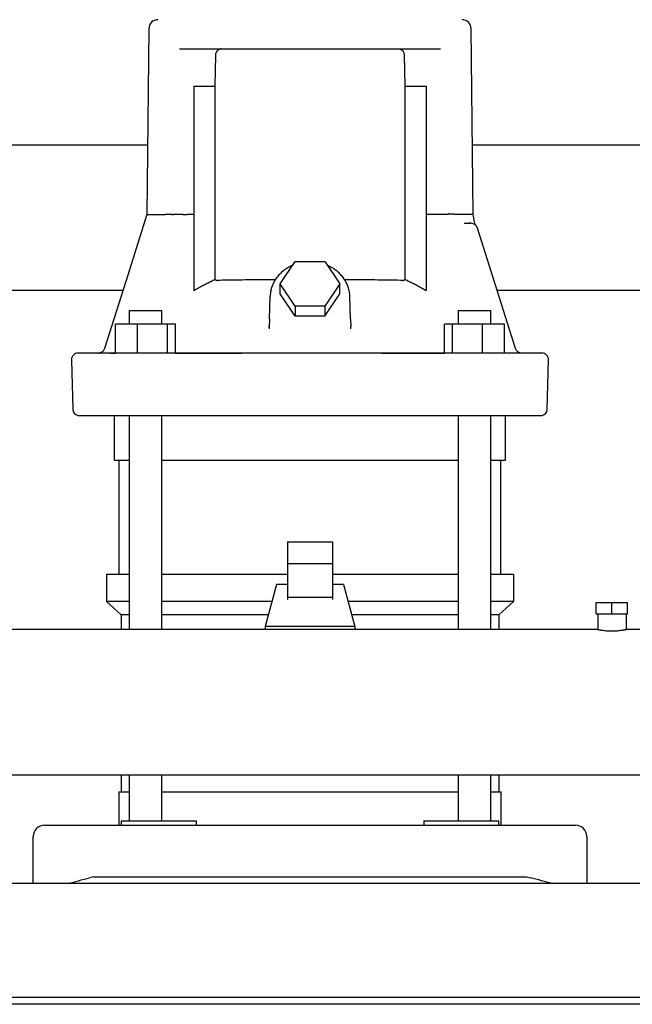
# Model space of a CAD drawing. Header units: millimetres. Extents: x 13 to 2094, y 12 to 956.
# Tile 2 of 6: x 293 to 567, y 12 to 452. Entities that reach past the tile are written whole.
import ezdxf

# ---------------------------------------------------------------- set-up
doc = ezdxf.new("R2010")
doc.units = ezdxf.units.MM

msp = doc.modelspace()

# ---------------------------------------------------------------- linework, layer by layer
at = {"color": 7, "linetype": 'Continuous', "lineweight": 25}
for p, q in [((350.77, 447.64), (349.9, 364.55)), ((495.72, 364.55), (494.85, 447.64)), ((364.75, 438.6), (364.44, 438.5)), ((364.75, 438.6), (480.87, 438.6)), ((380.39, 421.88), (380.67, 435.69)), ((464.94, 435.69), (465.23, 421.88)), ((480.87, 438.6), (481.13, 438.56)), ((370.81, 421.88), (380.39, 421.88)), ((370.81, 421.88), (370.81, 330.55)), ((380.39, 335.54), (380.39, 421.88)), ((465.23, 421.88), (465.23, 335.54)), ((465.23, 421.88), (474.79, 421.88)), ((474.79, 421.88), (474.79, 330.56)), ((350.22, 395.6), (225.39, 395.6)), ((620.22, 395.6), (495.39, 395.6)), ((360.99, 364.6), (359.76, 364.6)), ((360.99, 364.6), (361.77, 364.6)), ((370.81, 364.6), (367.84, 364.6)), ((477.77, 364.6), (474.79, 364.6)), ((484.61, 364.6), (479.65, 364.6)), ((496.37, 361.16), (495.71, 364.65)), ((492.35, 360.57), (491.92, 360.65)), ((491.92, 360.65), (492.51, 360.6)), ((492.35, 360.57), (492.51, 360.6)), ((492.51, 360.6), (492.35, 360.57)), ((492.51, 360.6), (493.74, 360.6)), ((494.19, 360.71), (494.78, 360.6)), ((494.19, 360.71), (494.78, 360.6)), ((495.22, 360.57), (495.22, 360.57)), ((496.87, 359.84), (496.89, 359.83)), ((496.87, 359.84), (496.89, 359.83)), ((497.52, 358.82), (497.47, 358.93)), ((497.64, 358.5), (497.52, 358.82)), ((514.64, 304.7), (497.64, 358.5)), ((409.53, 333.56), (416.17, 343.52)), ((416.17, 343.52), (429.45, 343.52)), ((429.45, 343.52), (436.09, 333.56)), ((339.15, 330.6), (236.46, 330.6)), ((416.17, 323.6), (409.53, 333.56)), ((409.53, 329.06), (409.53, 333.56)), ((436.09, 333.56), (429.45, 323.6)), ((436.09, 329.06), (436.09, 333.56)), ((609.15, 330.6), (506.46, 330.6)), ((404.63, 317.73), (404.98, 328.02)), ((416.17, 319.1), (409.53, 329.06)), ((429.45, 319.1), (436.09, 329.06)), ((440.99, 317.73), (440.63, 328.02)), ((341.97, 321.6), (341.97, 315.6)), ((341.97, 321.6), (344.74, 321.6)), ((344.74, 321.6), (356.57, 321.6)), ((356.57, 315.6), (356.57, 321.6)), ((429.45, 323.6), (416.17, 323.6)), ((416.17, 323.6), (416.17, 319.1)), ((429.45, 323.6), (429.45, 319.1)), ((489.05, 321.6), (489.05, 315.6)), ((489.05, 321.6), (500.87, 321.6)), ((500.87, 321.6), (503.65, 321.6)), ((503.65, 315.6), (503.65, 321.6)), ((404.63, 317.73), (404.54, 314.44)), ((429.45, 319.1), (416.17, 319.1)), ((440.99, 317.73), (441.08, 314.44)), ((345.68, 315.6), (335.88, 315.6)), ((335.88, 302.64), (335.88, 315.6)), ((345.68, 302.6), (345.68, 315.6)), ((359.06, 315.6), (345.68, 315.6)), ((359.06, 302.6), (359.06, 315.6)), ((362.65, 315.6), (359.06, 315.6)), ((362.65, 302.6), (362.65, 315.6)), ((404.46, 314.16), (404.54, 314.44)), ((404.46, 314.16), (404.54, 314.44)), ((404.54, 314.44), (404.57, 313.39)), ((441.02, 313.39), (441.07, 314.44)), ((441.02, 313.39), (441.07, 314.44)), ((441.15, 314.16), (441.08, 314.44)), ((482.97, 302.6), (482.96, 315.6)), ((486.55, 315.6), (482.96, 315.6)), ((486.55, 302.6), (486.55, 315.6)), ((499.93, 315.6), (486.55, 315.6)), ((499.93, 302.6), (499.93, 315.6)), ((509.73, 315.6), (499.93, 315.6)), ((509.73, 302.6), (509.73, 315.6)), ((316.15, 299.52), (316.73, 277.52)), ((333.22, 302.6), (319.15, 302.6)), ((329.15, 302.78), (329.22, 302.77)), ((505.07, 302.6), (340.55, 302.6)), ((362.65, 302.6), (392.14, 302.6)), ((454.74, 302.6), (482.97, 302.6)), ((517.05, 302.63), (516.16, 302.92)), ((517.05, 302.63), (517.14, 302.62)), ((528.88, 277.52), (529.46, 299.52)), ((335.46, 254.7), (335.46, 274.7)), ((341.97, 274.7), (341.97, 179.1)), ((356.57, 179.1), (356.57, 274.7)), ((489.05, 274.7), (489.05, 179.1)), ((503.65, 179.1), (503.65, 274.7)), ((510.16, 254.7), (510.16, 274.7)), ((335.46, 254.7), (341.97, 254.7)), ((337.46, 203.6), (337.46, 254.7)), ((356.57, 254.7), (489.05, 254.7)), ((503.65, 254.7), (510.16, 254.7)), ((508.16, 203.6), (508.16, 254.7)), ((412.81, 218.29), (432.81, 218.29)), ((412.81, 218.29), (412.81, 208.4)), ((432.81, 218.29), (432.81, 208.4)), ((412.81, 208.4), (412.81, 193.38)), ((432.81, 208.4), (412.81, 208.4)), ((432.81, 208.4), (432.81, 193.38)), ((331.81, 203.6), (331.81, 191.6)), ((341.97, 203.6), (331.81, 203.6)), ((412.81, 203.6), (356.57, 203.6)), ((489.05, 203.6), (432.81, 203.6)), ((513.81, 203.6), (503.65, 203.6)), ((513.81, 203.6), (513.81, 191.6)), ((407.81, 199.25), (402.81, 180.5)), ((412.81, 199.25), (407.81, 199.25)), ((437.81, 199.25), (432.81, 199.25)), ((437.81, 199.25), (442.81, 180.5)), ((341.97, 191.6), (331.81, 191.6)), ((338.31, 185.6), (331.81, 191.6)), ((405.77, 191.6), (356.57, 191.6)), ((432.81, 193.38), (412.81, 193.38)), ((412.81, 193.38), (412.81, 192.44)), ((432.81, 193.38), (432.81, 192.44)), ((489.05, 191.6), (439.85, 191.6)), ((513.81, 191.6), (503.65, 191.6)), ((507.31, 185.6), (513.81, 191.6)), ((550.81, 186.1), (550.81, 191.1)), ((550.81, 191.1), (557.81, 191.1)), ((557.81, 186.1), (557.81, 191.1)), ((557.81, 191.1), (564.81, 191.1)), ((564.81, 186.1), (564.81, 191.1)), ((341.97, 185.6), (338.31, 185.6)), ((338.31, 185.6), (338.31, 179.1)), ((404.17, 185.6), (356.57, 185.6)), ((489.05, 185.6), (441.45, 185.6)), ((507.31, 185.6), (503.65, 185.6)), ((507.31, 185.6), (507.31, 179.1)), ((550.81, 186.1), (557.81, 186.1)), ((551.46, 186.1), (551.46, 179.1)), ((557.81, 186.1), (564.81, 186.1)), ((564.16, 186.1), (564.16, 179.1)), ((402.81, 180.5), (402.81, 179.1)), ((442.81, 180.5), (402.81, 180.5)), ((442.81, 180.5), (442.81, 179.1)), ((551.46, 179.1), (106.31, 179.1)), ((747.81, 179.1), (564.16, 179.1)), ((105.31, 114.1), (747.81, 114.1)), ((338.31, 114.1), (338.31, 106.6)), ((341.97, 114.1), (341.97, 93.6)), ((356.57, 93.6), (356.57, 114.1)), ((489.05, 114.1), (489.05, 93.6)), ((503.65, 93.6), (503.65, 114.1)), ((507.31, 114.1), (507.31, 106.6)), ((337.31, 106.6), (337.31, 91.6)), ((337.31, 106.6), (341.97, 106.6)), ((356.57, 106.6), (422.81, 106.6)), ((422.81, 106.6), (489.05, 106.6)), ((503.65, 106.6), (508.31, 106.6)), ((508.31, 91.6), (508.31, 106.6)), ((338.31, 93.6), (338.31, 91.6)), ((338.31, 93.6), (359.65, 93.6)), ((359.65, 93.6), (371.84, 93.6)), ((371.84, 93.6), (371.84, 91.6)), ((473.78, 93.6), (473.78, 91.6)), ((473.78, 93.6), (485.97, 93.6)), ((485.97, 93.6), (507.31, 93.6)), ((507.31, 91.6), (507.31, 93.6)), ((304.06, 91.6), (324.26, 91.6)), ((324.26, 91.6), (521.36, 91.6)), ((521.36, 91.6), (541.56, 91.6)), ((299.06, 65.6), (299.06, 86.6)), ((546.56, 86.6), (546.56, 65.6)), ((326.06, 68.6), (324.26, 68.13)), ((326.06, 68.6), (519.56, 68.6)), ((519.56, 68.6), (521.36, 68.13)), ((1019.06, 65.6), (19.06, 65.6)), ((1014.06, 14.6), (24.06, 14.6)), ((1014.06, 11.6), (24.06, 11.6))]:
    msp.add_line(p, q, dxfattribs=at)
at = {"color": 7, "linetype": 'Continuous', "lineweight": 25, "flags": 128}
for points in [[(349.9, 364.6), (340.43, 334.64), (330.97, 304.7)], [(526.46, 302.6), (526.29, 302.6), (525.76, 302.6), (524.89, 302.6), (523.66, 302.6), (522.09, 302.6), (520.18, 302.6), (517.92, 302.6), (515.33, 302.6), (512.4, 302.6)]]:
    msp.add_lwpolyline(points, dxfattribs=at)
at = {"color": 7, "linetype": 'Continuous', "lineweight": 25}
for centre, radius, start, end in [((354.77, 447.6), 4, 90, 179.4), ((490.85, 447.6), 4, 0.6, 90), ((494.78, 357.6), 3, 17.5339, 89.9999), ((517.51, 305.6), 3, 197.5339, 220.8635), ((319.15, 299.6), 3, 90.0005, 181.5), ((526.46, 299.6), 3, 358.5, 89.9995), ((319.73, 277.6), 3, 181.5, 255.1704), ((525.88, 277.6), 3, 284.8351, 358.5), ((304.06, 86.6), 5, 90, 180), ((541.56, 86.6), 5, 0, 90)]:
    msp.add_arc(centre, radius, start, end, dxfattribs=at)
for points, knots in [([(380.67, 435.69), (380.67, 435.74), (380.68, 435.84), (380.69, 436), (380.71, 436.16), (380.74, 436.31), (380.77, 436.47), (380.84, 436.73), (380.97, 437.09), (381.2, 437.51), (381.52, 437.9), (381.83, 438.16), (382.12, 438.34), (382.36, 438.45), (382.62, 438.53), (382.81, 438.56), (382.9, 438.58)], [0, 0, 0, 0, 0.031993, 0.06413, 0.096467, 0.129057, 0.161952, 0.195204, 0.301507, 0.414424, 0.540619, 0.679465, 0.753544, 0.832894, 0.912316, 1, 1, 1, 1]), ([(462.71, 438.58), (462.76, 438.57), (462.86, 438.56), (463, 438.53), (463.13, 438.49), (463.29, 438.43), (463.49, 438.34), (463.78, 438.16), (464.1, 437.9), (464.41, 437.51), (464.65, 437.08), (464.79, 436.7), (464.86, 436.39), (464.91, 436.16), (464.93, 435.92), (464.94, 435.77), (464.94, 435.69)], [0, 0, 0, 0, 0.044895, 0.087728, 0.128504, 0.167227, 0.246546, 0.320651, 0.459519, 0.585767, 0.6987, 0.805092, 0.85474, 0.903656, 0.952016, 1, 1, 1, 1]), ([(351.06, 364.6), (351.71, 364.6), (352.62, 364.6), (354.96, 364.6), (356.38, 364.6), (358.05, 364.6)], [0, 0, 0, 0, 0.5, 0.5, 1, 1, 1, 1]), ([(359.19, 364.6), (359.15, 364.6), (359.08, 364.6), (358.97, 364.6), (358.88, 364.6), (358.79, 364.6), (358.7, 364.6), (358.63, 364.6), (358.56, 364.6), (358.52, 364.6), (358.51, 364.6)], [0, 0, 0, 0, 0.1351071, 0.2677735, 0.3977894, 0.5249215, 0.6489296, 0.7695813, 0.8866648, 1, 1, 1, 1]), ([(359.76, 364.6), (359.74, 364.6), (359.71, 364.6), (359.65, 364.6), (359.6, 364.6), (359.55, 364.6), (359.51, 364.6), (359.45, 364.6), (359.37, 364.6), (359.27, 364.6), (359.22, 364.6), (359.19, 364.6)], [0, 0, 0, 0, 0.113606, 0.217617, 0.310579, 0.391453, 0.459552, 0.514572, 0.685732, 0.848184, 1, 1, 1, 1]), ([(365.97, 364.6), (365.69, 364.6), (364.99, 364.6), (363.88, 364.6), (362.76, 364.6), (362.06, 364.6), (361.77, 364.6)], [0, 0, 0, 0, 0.198225, 0.500005, 0.795673, 1, 1, 1, 1]), ([(365.97, 364.6), (366.24, 364.6), (366.54, 364.6), (367.18, 364.6), (367.51, 364.6), (367.84, 364.6)], [0, 0, 0, 0, 0.5, 0.5, 1, 1, 1, 1]), ([(487.57, 364.6), (487.55, 364.6), (487.51, 364.61), (487.44, 364.61), (487.36, 364.62), (487.28, 364.62), (487.2, 364.63), (487.11, 364.63), (487.02, 364.63), (486.93, 364.63), (486.84, 364.63), (486.75, 364.63), (486.65, 364.63), (486.56, 364.63), (486.47, 364.63), (486.37, 364.63), (486.28, 364.63), (486.19, 364.63), (486.1, 364.63), (486.02, 364.63), (485.93, 364.63), (485.85, 364.63), (485.77, 364.64), (485.69, 364.64), (485.62, 364.64), (485.54, 364.64), (485.47, 364.65), (485.41, 364.65), (485.34, 364.65), (485.28, 364.66), (485.21, 364.67), (485.13, 364.68), (485.05, 364.69), (484.98, 364.7), (484.91, 364.73), (484.85, 364.76), (484.8, 364.78), (484.77, 364.78), (484.74, 364.76), (484.71, 364.74), (484.68, 364.7), (484.64, 364.66), (484.62, 364.62), (484.61, 364.6)], [0, 0, 0, 0, 0.036786, 0.0728636, 0.1082449, 0.1429327, 0.1769239, 0.2102122, 0.2427897, 0.2746489, 0.3057833, 0.3361886, 0.3658631, 0.394808, 0.4230273, 0.4505278, 0.4773189, 0.5034124, 0.5288203, 0.5535515, 0.5776114, 0.6010033, 0.6237288, 0.6457887, 0.6671834, 0.6879134, 0.7079795, 0.7273831, 0.7461263, 0.7642122, 0.7816447, 0.8115658, 0.8361494, 0.8554078, 0.8723169, 0.9069337, 0.9156088, 0.92466, 0.935063, 0.9474784, 0.9623001, 0.9797601, 1, 1, 1, 1]), ([(496.89, 359.83), (496.77, 360.04), (496.54, 360.46), (496.43, 360.93), (496.37, 361.16)], [0, 0, 0, 0, 0.501344, 1, 1, 1, 1]), ([(494.78, 360.6), (494.76, 360.6), (494.64, 360.6), (494.26, 360.6), (494, 360.6), (493.74, 360.6)], [0, 0, 0, 0, 0.5, 0.5, 1, 1, 1, 1]), ([(415, 341.77), (414.64, 341.62), (413.56, 341.17), (411.91, 340.15), (410.09, 338.75), (408.52, 337.13), (407.2, 335.33), (406.17, 333.4), (405.44, 331.37), (405.08, 329.56), (405.01, 328.45), (404.98, 328.02)], [0, 0, 0, 0, 0.062293, 0.187495, 0.312505, 0.437186, 0.561395, 0.685012, 0.807976, 0.930315, 1, 1, 1, 1]), ([(440.64, 327.74), (440.62, 328.15), (440.57, 329.27), (440.24, 331.08), (439.57, 333.1), (438.6, 335.02), (437.35, 336.81), (435.84, 338.45), (434.1, 339.88), (432.35, 341.01), (431.12, 341.55), (430.61, 341.78)], [0, 0, 0, 0, 0.070553, 0.189776, 0.309042, 0.428538, 0.548447, 0.668876, 0.789851, 0.911334, 1, 1, 1, 1]), ([(370.81, 330.55), (371.09, 330.71), (371.65, 331.05), (372.5, 331.54), (373.35, 332.02), (374.21, 332.5), (375.08, 332.96), (375.95, 333.41), (376.83, 333.86), (377.71, 334.29), (378.6, 334.72), (379.49, 335.14), (380.09, 335.41), (380.39, 335.54)], [0, 0, 0, 0, 0.0907717, 0.1815375, 0.2723083, 0.3630955, 0.4539102, 0.5447636, 0.6356668, 0.7266309, 0.8176671, 0.9087865, 1, 1, 1, 1]), ([(380.39, 335.54), (380.42, 335.51), (380.47, 335.45), (380.56, 335.38), (380.65, 335.31), (380.75, 335.26), (380.87, 335.19), (381.03, 335.14), (381.22, 335.1), (381.35, 335.1), (381.42, 335.1)], [0, 0, 0, 0, 0.092014, 0.184689, 0.278434, 0.373648, 0.470707, 0.641643, 0.817562, 1, 1, 1, 1]), ([(407.3, 335.37), (405.6, 335.37), (401.89, 335.35), (396.45, 335.3), (391.01, 335.25), (385.88, 335.18), (382.92, 335.13), (381.42, 335.1)], [0, 0, 0, 0, 0.17015, 0.370854, 0.576063, 0.785779, 1, 1, 1, 1]), ([(464.2, 335.1), (462.7, 335.13), (459.74, 335.18), (454.61, 335.25), (449.16, 335.3), (443.72, 335.35), (440, 335.37), (438.29, 335.37)], [0, 0, 0, 0, 0.213999, 0.423511, 0.628538, 0.829079, 1, 1, 1, 1]), ([(464.2, 335.1), (464.24, 335.1), (464.32, 335.1), (464.44, 335.11), (464.55, 335.13), (464.67, 335.17), (464.8, 335.22), (464.94, 335.29), (465.09, 335.4), (465.18, 335.49), (465.23, 335.54)], [0, 0, 0, 0, 0.111665, 0.220786, 0.327689, 0.43272, 0.536244, 0.694553, 0.848551, 1, 1, 1, 1]), ([(465.23, 335.54), (465.53, 335.41), (466.12, 335.14), (467.01, 334.72), (467.9, 334.3), (468.78, 333.86), (469.66, 333.42), (470.53, 332.96), (471.39, 332.5), (472.25, 332.03), (473.1, 331.55), (473.95, 331.06), (474.51, 330.72), (474.79, 330.56)], [0, 0, 0, 0, 0.091212, 0.18233, 0.273366, 0.36433, 0.455233, 0.546087, 0.636902, 0.727689, 0.818461, 0.909227, 1, 1, 1, 1]), ([(330.97, 304.7), (330.89, 304.5), (330.72, 304.06), (330.27, 303.48), (329.7, 303.01), (329.24, 302.83), (329.01, 302.74)], [0, 0, 0, 0, 0.2409006, 0.4924116, 0.7467292, 1, 1, 1, 1]), ([(515.24, 303.65), (515.21, 303.69), (515.03, 303.87), (514.91, 304.09), (514.82, 304.27)], [0, 0, 0, 0, 0.220309, 1, 1, 1, 1]), ([(516.61, 302.74), (516.42, 302.81), (516.04, 302.95), (515.58, 303.27), (515.34, 303.54), (515.24, 303.65)], [0, 0, 0, 0, 0.364716, 0.734154, 1, 1, 1, 1]), ([(328.3, 302.61), (328.42, 302.61), (328.73, 302.63), (329.35, 302.7), (329.71, 302.74)], [0, 0, 0, 0, 0.40416, 1, 1, 1, 1]), ([(328.9, 302.7), (329.05, 302.7), (329.36, 302.68), (331.24, 302.66), (333.46, 302.65), (335.32, 302.64), (335.88, 302.64)], [0, 0, 0, 0, 0.290084, 0.580976, 0.873484, 1, 1, 1, 1]), ([(340.55, 302.6), (339.7, 302.6), (338.89, 302.6), (337.37, 302.6), (336.67, 302.6), (335.42, 302.6), (334.85, 302.6), (333.9, 302.6), (333.51, 302.6), (333.22, 302.6)], [0, 0, 0, 0, 0.25, 0.25, 0.5, 0.5, 0.75, 0.75, 1, 1, 1, 1]), ([(512.4, 302.6), (512.1, 302.6), (511.71, 302.6), (510.75, 302.6), (510.19, 302.6), (508.93, 302.6), (508.22, 302.6), (506.72, 302.6), (505.92, 302.6), (505.07, 302.6)], [0, 0, 0, 0, 0.25, 0.25, 0.5, 0.5, 0.75, 0.75, 1, 1, 1, 1]), ([(516.46, 302.8), (516.5, 302.78), (516.68, 302.68), (516.89, 302.67), (517.05, 302.63)], [0, 0, 0, 0, 0.217249, 1, 1, 1, 1]), ([(318.96, 274.7), (318.96, 274.7), (318.97, 274.7), (319.01, 274.7), (319.09, 274.7), (319.23, 274.7), (319.56, 274.7), (320.23, 274.7), (321.58, 274.7), (323.75, 274.7), (327.19, 274.7), (331, 274.7), (332.94, 274.7)], [0, 0, 0, 0, 0.022566, 0.056436, 0.098699, 0.146365, 0.175638, 0.313628, 0.436835, 0.560043, 0.77632, 1, 1, 1, 1]), ([(332.94, 274.7), (332.97, 274.7), (333.06, 274.7), (333.2, 274.7), (333.38, 274.7), (333.6, 274.7), (333.86, 274.7), (334.29, 274.7), (334.96, 274.7), (335.76, 274.7), (336.47, 274.7), (337.01, 274.7), (337.58, 274.7), (338.18, 274.7), (338.8, 274.7), (339.43, 274.7), (340.09, 274.7), (340.53, 274.7), (340.76, 274.7)], [0, 0, 0, 0, 0.028762, 0.062653, 0.101645, 0.145737, 0.194965, 0.249404, 0.367674, 0.499556, 0.561958, 0.624301, 0.686771, 0.749509, 0.812346, 0.874908, 0.937394, 1, 1, 1, 1]), ([(340.76, 274.7), (341.22, 274.7), (342.62, 274.7), (345.47, 274.7), (349.79, 274.7), (355.61, 274.7), (362.97, 274.7), (371.88, 274.7), (382.38, 274.7), (394.49, 274.7), (408.2, 274.7), (422.32, 274.7), (435.92, 274.7), (448.05, 274.7), (459, 274.7), (468.74, 274.7), (477.29, 274.7), (484.66, 274.7), (490.87, 274.7), (495.95, 274.7), (499.9, 274.7), (502.74, 274.7), (504.27, 274.7), (504.86, 274.7)], [0, 0, 0, 0, 0.008753, 0.026696, 0.053829, 0.090151, 0.135663, 0.190363, 0.254251, 0.327327, 0.40959, 0.50104, 0.580659, 0.653427, 0.719344, 0.77841, 0.830623, 0.875985, 0.914493, 0.946149, 0.970953, 0.988903, 1, 1, 1, 1]), ([(504.86, 274.7), (504.96, 274.7), (505.18, 274.7), (505.54, 274.7), (505.95, 274.7), (506.4, 274.7), (506.9, 274.7), (507.63, 274.7), (508.58, 274.7), (509.47, 274.7), (510.15, 274.7), (510.61, 274.7), (511.04, 274.7), (511.44, 274.7), (511.8, 274.7), (512.13, 274.7), (512.43, 274.7), (512.59, 274.7), (512.68, 274.7)], [0, 0, 0, 0, 0.028404, 0.062081, 0.101004, 0.145169, 0.194609, 0.249403, 0.366351, 0.499555, 0.561959, 0.624303, 0.686774, 0.749512, 0.812349, 0.874911, 0.937396, 1, 1, 1, 1]), ([(512.68, 274.7), (512.85, 274.7), (513.21, 274.7), (513.72, 274.7), (514.23, 274.7), (514.73, 274.7), (515.22, 274.7), (515.69, 274.7), (516.16, 274.7), (516.62, 274.7), (517.07, 274.7), (517.51, 274.7), (517.93, 274.7), (518.35, 274.7), (519.51, 274.7), (521.23, 274.7), (522.74, 274.7), (523.86, 274.7), (524.62, 274.7), (525.31, 274.7), (525.73, 274.7), (526.01, 274.7), (526.21, 274.7), (526.37, 274.7), (526.5, 274.7), (526.59, 274.7), (526.64, 274.7), (526.65, 274.7), (526.65, 274.7)], [0, 0, 0, 0, 0.019231, 0.038463, 0.057694, 0.076925, 0.096156, 0.115388, 0.134619, 0.15385, 0.173081, 0.192313, 0.211544, 0.230775, 0.250006, 0.375001, 0.499994, 0.535519, 0.624994, 0.692719, 0.749995, 0.78571, 0.821425, 0.85714, 0.892855, 0.92857, 0.964285, 1, 1, 1, 1]), ([(551.46, 179.1), (551.46, 179.1), (551.46, 179.1), (551.47, 179.1), (551.5, 179.09), (551.53, 179.08), (551.57, 179.08), (551.62, 179.07), (551.69, 179.05), (551.76, 179.04), (551.85, 179.03), (551.98, 179), (552.2, 178.96), (552.5, 178.91), (552.87, 178.85), (553.42, 178.77), (554.25, 178.66), (555.37, 178.56), (556.57, 178.49), (557.81, 178.46), (559.04, 178.49), (560.24, 178.56), (561.36, 178.66), (562.19, 178.77), (562.74, 178.85), (563.12, 178.91), (563.42, 178.96), (563.67, 179.01), (563.86, 179.04), (563.99, 179.07), (564.09, 179.09), (564.15, 179.1), (564.15, 179.1), (564.16, 179.1)], [0, 0, 0, 0, 0.011906, 0.023947, 0.036123, 0.048436, 0.060885, 0.073471, 0.086196, 0.099059, 0.112061, 0.125202, 0.154879, 0.187558, 0.21398, 0.250254, 0.312598, 0.375081, 0.439281, 0.499889, 0.56055, 0.624806, 0.687382, 0.749873, 0.785971, 0.812298, 0.845153, 0.874983, 0.901083, 0.92663, 0.951629, 0.976084, 1, 1, 1, 1]), ([(314.56, 65.6), (316.08, 66), (317.68, 66.41), (320.94, 67.27), (322.61, 67.7), (324.26, 68.13)], [0, 0, 0, 0, 0.5, 0.5, 1, 1, 1, 1]), ([(531.06, 65.6), (529.54, 66), (527.94, 66.41), (524.67, 67.27), (523.01, 67.7), (521.36, 68.13)], [0, 0, 0, 0, 0.5, 0.5, 1, 1, 1, 1])]:
    msp.add_open_spline(points, degree=3, knots=knots, dxfattribs=at)
for points in [[(383.21, 438.6), (383.11, 438.6), (383, 438.59), (382.9, 438.58)], [(349.9, 364.6), (349.9, 364.6), (350.08, 364.6), (350.45, 364.6)], [(350.45, 364.6), (350.53, 364.6), (350.62, 364.6), (350.71, 364.6)], [(350.71, 364.6), (350.82, 364.6), (350.94, 364.6), (351.06, 364.6)], [(358.51, 364.6), (358.35, 364.6), (358.2, 364.6), (358.05, 364.6)], [(479.65, 364.6), (479.1, 364.59), (478.44, 364.59), (477.77, 364.6)], [(492.8, 364.6), (491.48, 364.6), (489.73, 364.6), (487.57, 364.6)], [(493.86, 364.6), (493.54, 364.6), (493.19, 364.6), (492.8, 364.6)], [(494.76, 364.6), (494.51, 364.6), (494.21, 364.6), (493.86, 364.6)], [(495.16, 364.6), (495.04, 364.6), (494.91, 364.6), (494.76, 364.6)], [(495.72, 364.55), (495.72, 364.6), (495.53, 364.6), (495.16, 364.6)], [(494.78, 360.6), (494.78, 360.6), (494.78, 360.6), (494.78, 360.6)], [(517.48, 302.6), (517.19, 302.6), (516.88, 302.64), (516.61, 302.74)]]:
    msp.add_open_spline(points, degree=3, dxfattribs=at)

doc.saveas('drawing.dxf')
